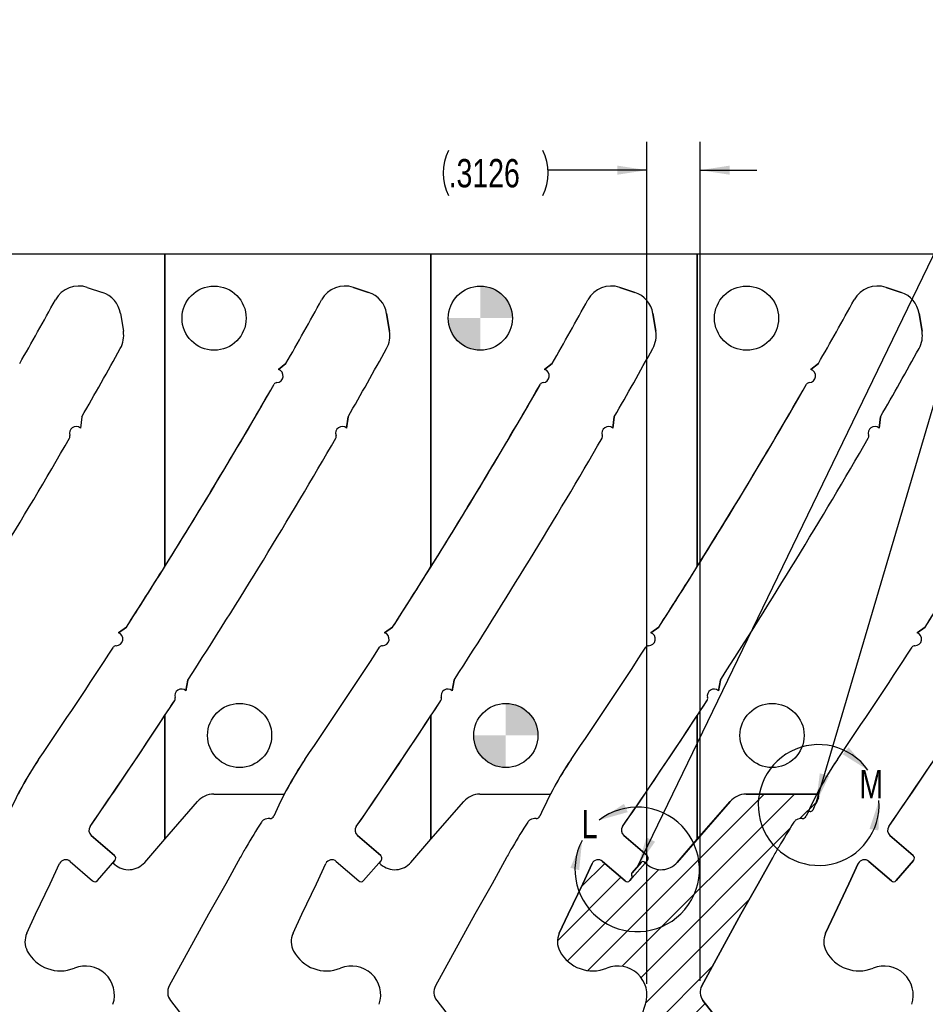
# Model space of a CAD drawing. Header units: inches. Extents: x 0.1 to 87.3, y 0.1 to 33.9.
# Tile 113 of 164: x 21.8 to 25.8, y 24 to 28.4. Entities that reach past the tile are written whole.
import ezdxf

# ---------------------------------------------------------------- set-up
doc = ezdxf.new("R2010")
doc.units = ezdxf.units.IN
doc.header["$MEASUREMENT"] = 0
doc.layers.add('DIMENSIONS', color=171, linetype='Continuous')
doc.layers.add('NOTES', color=5, linetype='Continuous')
doc.layers.add('VIEW_LABELS', color=7, linetype='Continuous', lineweight=25)
doc.styles.add('SLDTEXTSTYLE0', font='TXT', dxfattribs={"width": 0.75})
doc.dimstyles.new('SLDDIMSTYLE2', dxfattribs={"dimtxt": 0.125, "dimasz": 0.13, "dimexe": 0, "dimexo": 0.0625, "dimgap": 0.03125, "dimtad": 0, "dimtih": 1, "dimtoh": 1, "dimdec": 4, "dimlfac": 1.333333, "dimrnd": 1e-09, "dimzin": 12, "dimdsep": 46, "dimtxsty": 'SLDTEXTSTYLE0', "dimsah": 1, "dimcen": 0.09, "dimadec": 0, "dimazin": 3, "dimtfac": 1, "dimtdec": 4, "dimtmove": 0, "dimatfit": 0, "dimfxl": 1, "dimfrac": 2, "dimtolj": 1, "dimtzin": 12, "dimarcsym": 0})
doc.dimstyles.new('SLDDIMSTYLE4', dxfattribs={"dimtxt": 0.18, "dimasz": 0.13, "dimexe": 0, "dimexo": 0.0625, "dimgap": 0, "dimtad": 0, "dimtih": 1, "dimtoh": 1, "dimdec": 0, "dimrnd": 1e-09, "dimzin": 0, "dimdsep": 46, "dimtxsty": 'Standard', "dimsah": 1, "dimcen": 0.09, "dimadec": 0, "dimazin": 0, "dimtfac": 0.13, "dimtdec": 0, "dimtofl": 0, "dimtmove": 0, "dimatfit": 3, "dimfxl": 1, "dimfrac": 2, "dimtolj": 1, "dimtzin": 0, "dimarcsym": 0})

# ---------------------------------------------------------------- blocks, each defined once
blk = doc.blocks.new('SW_HATCH_0')
at = {"color": 0, "linetype": 'Continuous', "lineweight": 18}
for p, q in [((0.7029, 0.3052), (-0.075, -0.4728)), ((0.8355, 0.3052), (0.0764, -0.454)), ((0.9296, 0.2667), (0.8602, 0.1973)), ((0.8148, 0.1519), (0.1595, -0.5034)), ((0, 0), (-0.104, -0.104)), ((0.2377, -0.0275), (-0.1652, -0.4303)), ((0.071, -0.0616), (-0.2089, -0.3415)), ((0.6381, -0.1573), (0.1812, -0.6143)), ((0.4744, -0.4537), (0.1155, -0.8126)), ((0.4429, -0.6178), (0.0495, -1.0112)), ((0.5011, -0.6922), (-1.4978, -2.691)), ((0.5593, -0.7666), (-1.4891, -2.815)), ((0.6174, -0.841), (-1.4378, -2.8962)), ((0.6744, -0.9165), (0.4087, -1.1823)), ((0.3353, -1.2557), (-1.3508, -2.9418)), ((0.3929, -1.3307), (0.3379, -1.3857)), ((0.281, -1.4426), (0.2373, -1.4863)), ((-0.4545, -1.5151), (-1.4978, -2.5585)), ((0.1815, -1.542), (0.1468, -1.5768)), ((0.0941, -1.6294), (0.0646, -1.659)), ((0.0176, -1.7059), (-0.0129, -1.7364)), ((-0.0511, -1.7747), (-0.1039, -1.8275)), ((-0.9618, -1.8898), (-1.4978, -2.4259)), ((-1.4266, -2.0896), (-1.4978, -2.1607)), ((-1.3, -2.0955), (-1.4978, -2.2933)), ((-0.4665, -2.1901), (-1.2226, -2.9462)), ((-0.4665, -2.3227), (-1.09, -2.9462)), ((-0.4665, -2.4553), (-0.9575, -2.9462)), ((-0.4665, -2.5879), (-0.8249, -2.9462)), ((-0.4665, -2.7204), (-0.6923, -2.9462))]:
    blk.add_line(p, q, dxfattribs=at)
blk = doc.blocks.new('_D_2')
at = {"layer": 'DIMENSIONS'}
for p, q in [((24.5346, 24.1101), (24.5346, 27.8221)), ((24.769, 24.1228), (24.769, 27.8221)), ((24.5346, 27.6971), (24.0993, 27.6971)), ((24.769, 27.6971), (25.019, 27.6971))]:
    blk.add_line(p, q, dxfattribs=at)
for centre, start, end in [((23.8587, 27.6844), 153.4349, 206.5651), ((23.8774, 27.6844), 333.4349, 26.5651)]:
    blk.add_arc(centre, 0.2219, start, end, dxfattribs=at)
for points in [[(24.5346, 27.6971), (24.4046, 27.7171), (24.4046, 27.6771)], [(24.769, 27.6971), (24.899, 27.6771), (24.899, 27.7171)]]:
    blk.add_solid(points, dxfattribs=at)
at = {"layer": 'DIMENSIONS', "insert": (23.6603, 27.7463), "char_height": 0.125, "attachment_point": 1, "style": 'SLDTEXTSTYLE0'}
blk.add_mtext('.3126', dxfattribs=at)
blk = doc.blocks.new('SW_DOWELSYMBOL_9')
at = {"linetype": 'Continuous', "lineweight": 18}
h = blk.add_hatch(color=0, dxfattribs=at)
edge = h.paths.add_edge_path(flags=0)
edge.add_arc((0, 0), 0.1414, 0, 90)
edge.add_line((0, 0.1414), (0, 0))
edge.add_line((0, 0), (0.1414, 0))
h = blk.add_hatch(color=0, dxfattribs=at)
edge = h.paths.add_edge_path(flags=0)
edge.add_arc((0, 0), 0.1414, 180, 270)
edge.add_line((0, -0.1414), (0, 0))
edge.add_line((0, 0), (-0.1414, 0))
at = {"layer": 'NOTES', "color": 0}
blk.add_circle((0, 0), 0.1414, dxfattribs=at)
blk = doc.blocks.new('SW_DOWELSYMBOL_10')
at = {"linetype": 'Continuous', "lineweight": 18}
h = blk.add_hatch(color=0, dxfattribs=at)
edge = h.paths.add_edge_path(flags=0)
edge.add_arc((0, 0), 0.1414, 0, 90)
edge.add_line((0, 0.1414), (0, 0))
edge.add_line((0, 0), (0.1414, 0))
h = blk.add_hatch(color=0, dxfattribs=at)
edge = h.paths.add_edge_path(flags=0)
edge.add_arc((0, 0), 0.1414, 180, 270)
edge.add_line((0, -0.1414), (0, 0))
edge.add_line((0, 0), (-0.1414, 0))
at = {"layer": 'NOTES', "color": 0}
blk.add_circle((0, 0), 0.1414, dxfattribs=at)

msp = doc.modelspace()

# ---------------------------------------------------------------- linework, layer by layer
at = {"color": 7, "linetype": 'Continuous', "lineweight": 25}
for p, q in [((22.408685, 27.327365), (21.234935, 27.327365)), ((22.408685, 25.949084), (22.408685, 27.327365)), ((22.408685, 27.327365), (22.408685, 25.949084)), ((23.582435, 27.327365), (22.408685, 27.327365)), ((23.582435, 25.949084), (23.582435, 27.327365)), ((23.582435, 27.327365), (23.582435, 25.949084)), ((24.756185, 27.327365), (23.582435, 27.327365)), ((24.756185, 25.949084), (24.756185, 27.327365)), ((24.756185, 27.327365), (24.756185, 25.949084)), ((25.929935, 27.327365), (24.756185, 27.327365)), ((22.067311, 27.18035), (22.133932, 27.158236)), ((22.067311, 27.18035), (22.133932, 27.158236)), ((23.307682, 27.158236), (23.241061, 27.18035)), ((23.241061, 27.18035), (23.307682, 27.158236)), ((24.481432, 27.158236), (24.414811, 27.18035)), ((24.414811, 27.18035), (24.481432, 27.158236)), ((25.655182, 27.158236), (25.588561, 27.18035)), ((25.588561, 27.18035), (25.655182, 27.158236)), ((22.213268, 27.065308), (22.226129, 26.987107)), ((22.213268, 27.065308), (22.226129, 26.987107)), ((23.399879, 26.987107), (23.387018, 27.065308)), ((23.387018, 27.065308), (23.399879, 26.987107)), ((24.573629, 26.987107), (24.560768, 27.065308)), ((24.560768, 27.065308), (24.573629, 26.987107)), ((25.747379, 26.987107), (25.734518, 27.065308)), ((25.734518, 27.065308), (25.747379, 26.987107)), ((22.942951, 26.844274), (22.909672, 26.818306)), ((22.909672, 26.818306), (22.942951, 26.844274)), ((24.116701, 26.844274), (24.083422, 26.818306)), ((24.083422, 26.818306), (24.116701, 26.844274)), ((25.290451, 26.844274), (25.257172, 26.818306)), ((25.257172, 26.818306), (25.290451, 26.844274)), ((22.043255, 26.609613), (22.036861, 26.560298)), ((22.043255, 26.609613), (22.036861, 26.560298)), ((23.210611, 26.560298), (23.217005, 26.609613)), ((23.217005, 26.609613), (23.210611, 26.560298)), ((24.384361, 26.560298), (24.390755, 26.609613)), ((24.390755, 26.609613), (24.384361, 26.560298)), ((25.558111, 26.560298), (25.564505, 26.609613)), ((25.564505, 26.609613), (25.558111, 26.560298)), ((22.239431, 25.682248), (22.204365, 25.657831)), ((22.204365, 25.657831), (22.239431, 25.682248)), ((23.413181, 25.682248), (23.378115, 25.657831)), ((23.378115, 25.657831), (23.413181, 25.682248)), ((24.586931, 25.682248), (24.551865, 25.657831)), ((24.551865, 25.657831), (24.586931, 25.682248)), ((25.760681, 25.682248), (25.725615, 25.657831)), ((25.725615, 25.657831), (25.760681, 25.682248)), ((22.502103, 25.402002), (22.510833, 25.44929)), ((22.510833, 25.44929), (22.502103, 25.402002)), ((23.675853, 25.402002), (23.684583, 25.44929)), ((23.684583, 25.44929), (23.675853, 25.402002)), ((24.849603, 25.402002), (24.858333, 25.44929)), ((24.858333, 25.44929), (24.849603, 25.402002)), ((22.408685, 24.746983), (22.408685, 25.292427)), ((22.408685, 25.292427), (22.408685, 24.746983)), ((23.582435, 24.746983), (23.582435, 25.292427)), ((23.582435, 25.292427), (23.582435, 24.746983)), ((24.756185, 24.746983), (24.756185, 25.292427)), ((24.756185, 25.292427), (24.756185, 24.746983)), ((22.624473, 24.946235), (22.934079, 24.946235)), ((23.798223, 24.946235), (24.107829, 24.946235)), ((25.281579, 24.946235), (24.971973, 24.946235)), ((24.971973, 24.946235), (25.281579, 24.946235)), ((22.408685, 24.746983), (22.553689, 24.913956)), ((23.582435, 24.746983), (23.727439, 24.913956)), ((24.901189, 24.913956), (24.667828, 24.64524)), ((24.756185, 24.746983), (24.901189, 24.913956)), ((22.187552, 24.675001), (22.084505, 24.76449)), ((22.084505, 24.76449), (22.187552, 24.675001)), ((22.320328, 24.64524), (22.408685, 24.746983)), ((23.361302, 24.675001), (23.258255, 24.76449)), ((23.258255, 24.76449), (23.361302, 24.675001)), ((23.494078, 24.64524), (23.582435, 24.746983)), ((24.535052, 24.675001), (24.432005, 24.76449)), ((24.432005, 24.76449), (24.535052, 24.675001)), ((24.667828, 24.64524), (24.756185, 24.746983)), ((25.708802, 24.675001), (25.605755, 24.76449)), ((25.605755, 24.76449), (25.708802, 24.675001)), ((22.741854, 24.66743), (22.677782, 24.550155)), ((23.915604, 24.66743), (23.851532, 24.550155)), ((25.025282, 24.550155), (25.089354, 24.66743)), ((25.089354, 24.66743), (25.025282, 24.550155)), ((21.903825, 24.550155), (21.94517, 24.63991)), ((21.99135, 24.64985), (22.090748, 24.56353)), ((22.111575, 24.564997), (22.189019, 24.654173)), ((22.189019, 24.654173), (22.179579, 24.643303)), ((22.179579, 24.643303), (22.188073, 24.635927)), ((23.077575, 24.550155), (23.11892, 24.63991)), ((23.1651, 24.64985), (23.264498, 24.56353)), ((23.285325, 24.564997), (23.362769, 24.654173)), ((23.362769, 24.654173), (23.353329, 24.643303)), ((23.353329, 24.643303), (23.361823, 24.635927)), ((24.29267, 24.63991), (24.251325, 24.550155)), ((24.251325, 24.550155), (24.29267, 24.63991)), ((24.438248, 24.56353), (24.33885, 24.64985)), ((24.33885, 24.64985), (24.438248, 24.56353)), ((24.459075, 24.564997), (24.536519, 24.654173)), ((24.508377, 24.644645), (24.469035, 24.599343)), ((24.535573, 24.635927), (24.524247, 24.645762)), ((24.536519, 24.654173), (24.527079, 24.643303)), ((24.527079, 24.643303), (24.535573, 24.635927)), ((25.425075, 24.550155), (25.46642, 24.63991)), ((25.46642, 24.63991), (25.425075, 24.550155)), ((25.5126, 24.64985), (25.611998, 24.56353)), ((25.611998, 24.56353), (25.5126, 24.64985)), ((25.632825, 24.564997), (25.710269, 24.654173)), ((25.710269, 24.654173), (25.632825, 24.564997)), ((24.466452, 24.573491), (24.459075, 24.564997)), ((21.839619, 24.417371), (21.903825, 24.550155)), ((22.677782, 24.550155), (22.601531, 24.417371)), ((23.013369, 24.417371), (23.077575, 24.550155)), ((23.851532, 24.550155), (23.775281, 24.417371)), ((24.251325, 24.550155), (24.187119, 24.417371)), ((24.187119, 24.417371), (24.251325, 24.550155)), ((24.949031, 24.417371), (25.025282, 24.550155)), ((25.025282, 24.550155), (24.949031, 24.417371)), ((25.360869, 24.417371), (25.425075, 24.550155)), ((25.425075, 24.550155), (25.360869, 24.417371)), ((21.800632, 24.332735), (21.839619, 24.417371)), ((22.601531, 24.417371), (22.428767, 24.101149)), ((22.974382, 24.332735), (23.013369, 24.417371)), ((23.775281, 24.417371), (23.602517, 24.101149)), ((24.187119, 24.417371), (24.148132, 24.332735)), ((24.148132, 24.332735), (24.187119, 24.417371)), ((24.776267, 24.101149), (24.949031, 24.417371)), ((24.949031, 24.417371), (24.776267, 24.101149)), ((25.321882, 24.332735), (25.360869, 24.417371)), ((25.360869, 24.417371), (25.321882, 24.332735)), ((22.434074, 24.036455), (22.670413, 23.734258)), ((23.607824, 24.036455), (23.844163, 23.734258)), ((25.017913, 23.734258), (24.781574, 24.036455)), ((24.781574, 24.036455), (25.017913, 23.734258))]:
    msp.add_line(p, q, dxfattribs=at)
at = {"color": 7, "linetype": 'Continuous'}
for p, q in [((24.971973, 24.946235), (25.281579, 24.946235)), ((24.667828, 24.64524), (24.901189, 24.913956)), ((25.089354, 24.66743), (25.025282, 24.550155)), ((24.251325, 24.550155), (24.29267, 24.63991)), ((24.33885, 24.64985), (24.438248, 24.56353)), ((24.469035, 24.599343), (24.508377, 24.644645)), ((24.524247, 24.645762), (24.535573, 24.635927)), ((24.459075, 24.564997), (24.466452, 24.573491)), ((24.187119, 24.417371), (24.251325, 24.550155)), ((25.025282, 24.550155), (24.949031, 24.417371)), ((24.148132, 24.332735), (24.187119, 24.417371)), ((24.949031, 24.417371), (24.776267, 24.101149)), ((24.355145, 23.499613), (24.52802, 24.019568)), ((24.781574, 24.036455), (25.017913, 23.734258))]:
    msp.add_line(p, q, dxfattribs=at)
at = {"color": 7, "linetype": 'Continuous', "lineweight": 25}
for centre in [(22.626185, 27.044615), (23.799935, 27.044615), (24.973685, 27.044615), (22.738685, 25.204865), (23.912435, 25.204865), (25.086185, 25.204865)]:
    msp.add_circle(centre, 0.141375, dxfattribs=at)
for centre, radius, start, end in [((22.030102, 27.068254), 0.11811, 71.637066, 151.104254), ((22.030102, 27.068254), 0.11811, 71.637066, 151.104254), ((23.203852, 27.068254), 0.11811, 71.637066, 151.104254), ((23.203852, 27.068254), 0.11811, 71.637066, 151.104254), ((24.377602, 27.068254), 0.11811, 71.637066, 151.104254), ((24.377602, 27.068254), 0.11811, 71.637066, 151.104254), ((25.551352, 27.068254), 0.11811, 71.637066, 151.104254), ((25.551352, 27.068254), 0.11811, 71.637066, 151.104254), ((22.096723, 27.04614), 0.11811, 9.339864, 71.637066), ((22.096723, 27.04614), 0.11811, 9.339864, 71.637066), ((23.270473, 27.04614), 0.11811, 9.339864, 71.637066), ((23.270473, 27.04614), 0.11811, 9.339864, 71.637066), ((24.444223, 27.04614), 0.11811, 9.339864, 71.637066), ((24.444223, 27.04614), 0.11811, 9.339864, 71.637066), ((25.617973, 27.04614), 0.11811, 9.339864, 71.637066), ((25.617973, 27.04614), 0.11811, 9.339864, 71.637066), ((0.047569, 39.201135), 24.990425, 330.3655985, 331.1042539), ((0.047569, 39.201135), 24.990425, 330.3655985, 331.1042539), ((1.221319, 39.201135), 24.990425, 330.3655985, 331.1042539), ((1.221319, 39.201135), 24.990425, 330.3655985, 331.1042539), ((2.395069, 39.201135), 24.990425, 330.3655985, 331.1042539), ((2.395069, 39.201135), 24.990425, 330.3655985, 331.1042539), ((3.568819, 39.201135), 24.990425, 330.3655985, 331.1042539), ((3.568819, 39.201135), 24.990425, 330.3655985, 331.1042539), ((22.109585, 26.967939), 0.11811, 330.992012, 9.339864), ((22.109585, 26.967939), 0.11811, 330.992012, 9.339864), ((23.283335, 26.967939), 0.11811, 330.992012, 9.339864), ((23.283335, 26.967939), 0.11811, 330.992012, 9.339864), ((24.457085, 26.967939), 0.11811, 330.992012, 9.339864), ((24.457085, 26.967939), 0.11811, 330.992012, 9.339864), ((25.630835, 26.967939), 0.11811, 330.992012, 9.339864), ((25.630835, 26.967939), 0.11811, 330.992012, 9.339864), ((0.047569, 39.201135), 25.344756, 330.2108408, 330.9920122), ((0.047569, 39.201135), 25.344756, 330.2108408, 330.9920122), ((1.221319, 39.201135), 25.344756, 330.2108408, 330.9920122), ((1.221319, 39.201135), 25.344756, 330.2108408, 330.9920122), ((2.395069, 39.201135), 25.344756, 330.2108408, 330.9920122), ((2.395069, 39.201135), 25.344756, 330.2108408, 330.9920122), ((3.568819, 39.201135), 25.344756, 330.2108408, 330.9920122), ((3.568819, 39.201135), 25.344756, 330.2108408, 330.9920122), ((22.90099, 26.790084), 0.029528, 273.518177, 72.900071), ((22.90099, 26.790084), 0.029528, 273.518177, 72.900071), ((24.07474, 26.790084), 0.029528, 273.518177, 72.900071), ((24.07474, 26.790084), 0.029528, 273.518177, 72.900071), ((25.24849, 26.790084), 0.029528, 273.518177, 72.900071), ((25.24849, 26.790084), 0.029528, 273.518177, 72.900071), ((1.221319, 39.201135), 24.990425, 327.2508033, 330.1251622), ((1.221319, 39.201135), 24.990425, 327.975276, 330.1251622), ((22.903708, 26.745876), 0.014764, 93.518177, 150.125162), ((22.903708, 26.745876), 0.014764, 93.518177, 150.125162), ((2.395069, 39.201135), 24.990425, 327.2508033, 330.1251622), ((2.395069, 39.201135), 24.990425, 327.975276, 330.1251622), ((24.077458, 26.745876), 0.014764, 93.518177, 150.125162), ((24.077458, 26.745876), 0.014764, 93.518177, 150.125162), ((3.568819, 39.201135), 24.990425, 327.2508033, 330.1251622), ((3.568819, 39.201135), 24.990425, 327.975276, 330.1251622), ((25.251208, 26.745876), 0.014764, 93.518177, 150.125162), ((25.251208, 26.745876), 0.014764, 93.518177, 150.125162), ((4.742569, 39.201135), 24.990425, 327.2508033, 330.1251622), ((22.018006, 26.537574), 0.029528, 50.317419, 199.524822), ((22.018006, 26.537574), 0.029528, 50.317419, 199.524822), ((23.191756, 26.537574), 0.029528, 50.317419, 199.524822), ((23.191756, 26.537574), 0.029528, 50.317419, 199.524822), ((24.365506, 26.537574), 0.029528, 50.317419, 199.524822), ((24.365506, 26.537574), 0.029528, 50.317419, 199.524822), ((25.539256, 26.537574), 0.029528, 50.317419, 199.524822), ((25.539256, 26.537574), 0.029528, 50.317419, 199.524822), ((21.976262, 26.522771), 0.014764, 329.965077, 19.524822), ((21.976262, 26.522771), 0.014764, 329.965077, 19.524822), ((23.150012, 26.522771), 0.014764, 329.965077, 19.524822), ((23.150012, 26.522771), 0.014764, 329.965077, 19.524822), ((24.323762, 26.522771), 0.014764, 329.965077, 19.524822), ((24.323762, 26.522771), 0.014764, 329.965077, 19.524822), ((25.497512, 26.522771), 0.014764, 329.965077, 19.524822), ((25.497512, 26.522771), 0.014764, 329.965077, 19.524822), ((0.047569, 39.201135), 25.344756, 327.1397816, 329.9650774), ((0.047569, 39.201135), 25.344756, 327.1397816, 329.9650774), ((1.221319, 39.201135), 25.344756, 327.1397816, 329.9650774), ((1.221319, 39.201135), 25.344756, 327.1397816, 329.9650774), ((2.395069, 39.201135), 25.344756, 327.1397816, 329.9650774), ((2.395069, 39.201135), 25.344756, 327.1397816, 329.9650774), ((3.568819, 39.201135), 25.344756, 327.1397816, 329.9650774), ((3.568819, 39.201135), 25.344756, 327.1397816, 329.9650774), ((1.221319, 39.201135), 24.990425, 327.2508033, 327.975276), ((2.395069, 39.201135), 24.990425, 327.2508033, 327.975276), ((3.568819, 39.201135), 24.990425, 327.2508033, 327.975276), ((4.742569, 39.201135), 24.990425, 327.2508033, 327.975276), ((22.19455, 25.629983), 0.029528, 270.085049, 70.584172), ((22.19455, 25.629983), 0.029528, 270.085049, 70.584172), ((23.3683, 25.629983), 0.029528, 270.085049, 70.584172), ((23.3683, 25.629983), 0.029528, 270.085049, 70.584172), ((24.54205, 25.629983), 0.029528, 270.085049, 70.584172), ((24.54205, 25.629983), 0.029528, 270.085049, 70.584172), ((25.7158, 25.629983), 0.029528, 270.085049, 70.584172), ((25.7158, 25.629983), 0.029528, 270.085049, 70.584172), ((1.221319, 39.201135), 24.990425, 325.6467705, 327.0091757), ((1.221319, 39.201135), 24.990425, 325.6467705, 327.0091757), ((22.194616, 25.585692), 0.014764, 90.085049, 147.009176), ((22.194616, 25.585692), 0.014764, 90.085049, 147.009176), ((2.395069, 39.201135), 24.990425, 325.6467705, 327.0091757), ((2.395069, 39.201135), 24.990425, 325.6467705, 327.0091757), ((23.368366, 25.585692), 0.014764, 90.085049, 147.009176), ((23.368366, 25.585692), 0.014764, 90.085049, 147.009176), ((3.568819, 39.201135), 24.990425, 325.6467705, 327.0091757), ((3.568819, 39.201135), 24.990425, 325.6467705, 327.0091757), ((24.542116, 25.585692), 0.014764, 90.085049, 147.009176), ((24.542116, 25.585692), 0.014764, 90.085049, 147.009176), ((4.742569, 39.201135), 24.990425, 325.6467705, 327.0091757), ((4.742569, 39.201135), 24.990425, 325.6467705, 327.0091757), ((25.715866, 25.585692), 0.014764, 90.085049, 147.009176), ((25.715866, 25.585692), 0.014764, 90.085049, 147.009176), ((22.482685, 25.379758), 0.029528, 48.880181, 196.113009), ((22.482685, 25.379758), 0.029528, 48.880181, 196.113009), ((23.656435, 25.379758), 0.029528, 48.880181, 196.113009), ((23.656435, 25.379758), 0.029528, 48.880181, 196.113009), ((24.830185, 25.379758), 0.029528, 48.880181, 196.113009), ((24.830185, 25.379758), 0.029528, 48.880181, 196.113009), ((1.221319, 39.201135), 25.344756, 325.384301, 326.8975404), ((1.221319, 39.201135), 25.344756, 326.7166078, 326.8975404), ((22.440133, 25.367466), 0.014764, 326.89754, 16.113009), ((22.440133, 25.367466), 0.014764, 326.89754, 16.113009), ((2.395069, 39.201135), 25.344756, 325.384301, 326.8975404), ((2.395069, 39.201135), 25.344756, 326.7166078, 326.8975404), ((23.613883, 25.367466), 0.014764, 326.89754, 16.113009), ((23.613883, 25.367466), 0.014764, 326.89754, 16.113009), ((3.568819, 39.201135), 25.344756, 325.384301, 326.8975404), ((3.568819, 39.201135), 25.344756, 326.7166078, 326.8975404), ((24.787633, 25.367466), 0.014764, 326.89754, 16.113009), ((24.787633, 25.367466), 0.014764, 326.89754, 16.113009), ((4.742569, 39.201135), 25.344756, 325.384301, 326.8975404), ((1.221319, 39.201135), 25.344756, 325.384301, 326.7166078), ((2.395069, 39.201135), 25.344756, 325.384301, 326.7166078), ((3.568819, 39.201135), 25.344756, 325.384301, 326.7166078), ((4.742569, 39.201135), 25.344756, 325.384301, 326.7166078), ((23.162638, 24.217706), 1.578856, 146.060592, 156.426541), ((23.162638, 24.217706), 1.578856, 146.060592, 152.524948), ((24.336388, 24.217706), 1.578856, 146.060592, 156.426541), ((24.336388, 24.217706), 1.578856, 146.060592, 152.524948), ((25.510138, 24.217706), 1.578856, 146.060592, 156.426541), ((25.510138, 24.217706), 1.578856, 146.060592, 152.524948), ((26.683888, 24.217706), 1.578856, 146.060592, 156.426541), ((26.683888, 24.217706), 1.578856, 146.060592, 152.524948), ((22.624473, 24.852485), 0.09375, 90, 139.028), ((22.934079, 24.934985), 0.01125, 82.188738, 90), ((23.798223, 24.852485), 0.09375, 90, 139.028), ((24.107829, 24.934985), 0.01125, 82.188738, 90), ((24.971973, 24.852485), 0.09375, 90, 139.028), ((24.971973, 24.852485), 0.09375, 90, 139.028), ((26.683888, 24.217706), 1.563856, 152.910315, 155.1087), ((25.281579, 24.934985), 0.01125, 332.910315, 90), ((25.281579, 24.934985), 0.01125, 82.188738, 90), ((25.255097, 24.880665), 0.01125, 264.966208, 335.1087), ((22.860011, 24.807184), 0.029528, 118.651586, 147.739348), ((22.868505, 24.791637), 0.047244, 85.692394, 118.651586), ((22.873359, 24.856081), 0.017382, 265.692821, 336.426541), ((24.033761, 24.807184), 0.029528, 118.651586, 147.739348), ((24.042255, 24.791637), 0.047244, 85.692394, 118.651586), ((24.047109, 24.856081), 0.017382, 265.692821, 336.426541), ((25.207511, 24.807184), 0.029528, 118.651586, 147.739348), ((25.207511, 24.807184), 0.029528, 118.651586, 147.739348), ((25.216005, 24.791637), 0.047244, 85.692394, 118.651586), ((25.216005, 24.791637), 0.047244, 85.692394, 118.651586), ((25.220859, 24.856081), 0.017382, 265.692821, 336.426541), ((25.220859, 24.856081), 0.017382, 265.692821, 336.426541), ((26.683888, 24.217706), 1.578856, 155.882198, 156.426541), ((25.253123, 24.858252), 0.01125, 84.966208, 155.882198), ((22.103866, 24.786785), 0.029528, 145.384301, 229.028), ((22.103866, 24.786785), 0.029528, 145.384301, 229.028), ((26.138039, 22.73805), 3.905967, 147.739348, 149.629084), ((23.277616, 24.786785), 0.029528, 145.384301, 229.028), ((23.277616, 24.786785), 0.029528, 145.384301, 229.028), ((27.311789, 22.73805), 3.905967, 147.739348, 149.629084), ((24.451366, 24.786785), 0.029528, 145.384301, 229.028), ((24.451366, 24.786785), 0.029528, 145.384301, 229.028), ((28.485539, 22.73805), 3.905967, 147.739348, 149.629084), ((28.485539, 22.73805), 3.905967, 147.739348, 149.629084), ((25.625116, 24.786785), 0.029528, 145.384301, 229.028), ((25.625116, 24.786785), 0.029528, 145.384301, 229.028), ((23.729213, 24.127999), 1.125107, 148.677497, 150.014763), ((24.902963, 24.127999), 1.125107, 148.677497, 150.014763), ((26.076713, 24.127999), 1.125107, 148.677497, 150.014763), ((26.076713, 24.127999), 1.125107, 148.677497, 150.014763), ((21.971989, 24.627555), 0.029528, 49.028, 155.26684), ((22.177872, 24.663854), 0.014764, 319.028, 49.028), ((22.177872, 24.663854), 0.014764, 319.028, 49.028), ((25.1786, 23.314065), 2.787351, 150.413077, 150.952269), ((23.145739, 24.627555), 0.029528, 49.028, 155.26684), ((23.351622, 24.663854), 0.014764, 319.028, 49.028), ((23.351622, 24.663854), 0.014764, 319.028, 49.028), ((26.35235, 23.314065), 2.787351, 150.413077, 150.952269), ((24.319489, 24.627555), 0.029528, 49.028, 155.26684), ((24.319489, 24.627555), 0.029528, 49.028, 155.26684), ((24.525372, 24.663854), 0.014764, 319.028, 49.028), ((24.525372, 24.663854), 0.014764, 319.028, 49.028), ((27.5261, 23.314065), 2.787351, 150.413077, 150.952269), ((27.5261, 23.314065), 2.787351, 150.413077, 150.952269), ((25.493239, 24.627555), 0.029528, 49.028, 155.26684), ((25.493239, 24.627555), 0.029528, 49.028, 155.26684), ((25.699122, 24.663854), 0.014764, 319.028, 49.028), ((25.699122, 24.663854), 0.014764, 319.028, 49.028), ((22.249544, 24.706711), 0.09375, 229.028, 319.028), ((23.423294, 24.706711), 0.09375, 229.028, 319.028), ((24.516871, 24.637268), 0.01125, 49.028, 139.028), ((24.597044, 24.706711), 0.09375, 229.028, 319.028), ((24.597044, 24.706711), 0.09375, 229.028, 319.028), ((24.47753, 24.591966), 0.01125, 139.028, 209.556779), ((24.457958, 24.580867), 0.01125, 319.028, 29.556779), ((22.100428, 24.574677), 0.014764, 229.028, 319.028), ((23.274178, 24.574677), 0.014764, 229.028, 319.028), ((24.447928, 24.574677), 0.014764, 229.028, 319.028), ((24.447928, 24.574677), 0.014764, 229.028, 319.028), ((25.621678, 24.574677), 0.014764, 229.028, 319.028), ((25.621678, 24.574677), 0.014764, 229.028, 319.028), ((21.880989, 24.295719), 0.088473, 155.26684, 207.882045), ((23.054739, 24.295719), 0.088473, 155.26684, 207.882045), ((24.228489, 24.295719), 0.088473, 155.26684, 207.882045), ((24.228489, 24.295719), 0.088473, 155.26684, 207.882045), ((25.402239, 24.295719), 0.088473, 155.26684, 207.882045), ((25.402239, 24.295719), 0.088473, 155.26684, 207.882045), ((21.948056, 24.331202), 0.164349, 207.882045, 292.189315), ((23.121806, 24.331202), 0.164349, 207.882045, 292.189315), ((24.295556, 24.331202), 0.164349, 207.882045, 292.189315), ((24.295556, 24.331202), 0.164349, 207.882045, 292.189315), ((25.469306, 24.331202), 0.164349, 207.882045, 292.189315), ((25.469306, 24.331202), 0.164349, 207.882045, 292.189315), ((22.058635, 24.060092), 0.128445, 341.609021, 112.189315), ((23.232385, 24.060092), 0.128445, 341.609021, 112.189315), ((24.406135, 24.060092), 0.128445, 341.609021, 112.189315), ((24.406135, 24.060092), 0.128445, 341.609021, 112.189315), ((25.579885, 24.060092), 0.128445, 341.609021, 112.189315), ((25.579885, 24.060092), 0.128445, 341.609021, 112.189315), ((22.480592, 24.072835), 0.059055, 151.350586, 218.027907), ((23.654342, 24.072835), 0.059055, 151.350586, 218.027907), ((24.828092, 24.072835), 0.059055, 151.350586, 218.027907), ((24.828092, 24.072835), 0.059055, 151.350586, 218.027907)]:
    msp.add_arc(centre, radius, start, end, dxfattribs=at)
at = {"color": 7, "linetype": 'Continuous'}
for centre, radius, start, end in [((24.971973, 24.852485), 0.09375, 90, 139.028), ((26.683888, 24.217706), 1.563856, 152.910315, 155.1087), ((25.281579, 24.934985), 0.01125, 332.910315, 90), ((25.255097, 24.880665), 0.01125, 264.966208, 335.1087), ((25.207511, 24.807184), 0.029528, 118.651586, 147.739348), ((25.216005, 24.791637), 0.047244, 85.692394, 118.651586), ((25.220859, 24.856081), 0.017382, 265.692821, 336.426541), ((26.683888, 24.217706), 1.578856, 155.882198, 156.426541), ((25.253123, 24.858252), 0.01125, 84.966208, 155.882198), ((28.485539, 22.73805), 3.905967, 147.739348, 149.629084), ((26.076713, 24.127999), 1.125107, 148.677497, 150.014763), ((24.319489, 24.627555), 0.029528, 49.028, 155.26684), ((27.5261, 23.314065), 2.787351, 150.413077, 150.952269), ((24.516871, 24.637268), 0.01125, 49.028, 139.028), ((24.597044, 24.706711), 0.09375, 229.028, 319.028), ((24.47753, 24.591966), 0.01125, 139.028, 209.556779), ((24.457958, 24.580867), 0.01125, 319.028, 29.556779), ((24.447928, 24.574677), 0.014764, 229.028, 319.028), ((24.228489, 24.295719), 0.088473, 155.26684, 207.882045), ((24.295556, 24.331202), 0.164349, 207.882045, 292.189315), ((24.406135, 24.060092), 0.128445, 341.609021, 112.189315), ((24.828092, 24.072835), 0.059055, 151.350586, 218.027907)]:
    msp.add_arc(centre, radius, start, end, dxfattribs=at)
at = {"layer": 'VIEW_LABELS'}
for centre, radius, start, end in [((25.291595, 24.898128), 0.26625, 35.348645, 4.182357), ((24.491643, 24.614388), 0.274423, 152.267822, 127.853144)]:
    msp.add_arc(centre, radius, start, end, dxfattribs=at)
for points in [[(25.508761, 25.052167), (25.423651, 25.152448), (25.397444, 25.122228)], [(25.557136, 24.917546), (25.515873, 24.792656), (25.55532, 24.786029)], [(24.323246, 24.831069), (24.449818, 24.866841), (24.433213, 24.903231)], [(24.248742, 24.742088), (24.197027, 24.621152), (24.235769, 24.6112)]]:
    msp.add_solid(points, dxfattribs=at)

# ---------------------------------------------------------------- block references
at = {"color": 5, "linetype": 'Continuous', "lineweight": 18, "true_color": 0x0000ff}
msp.add_blockref('SW_HATCH_0', (24.348976, 24.641056), dxfattribs=at)
at = {"layer": 'NOTES'}
for name, p in [('SW_DOWELSYMBOL_10', (23.799935, 27.044615)), ('SW_DOWELSYMBOL_9', (23.912435, 25.204865))]:
    msp.add_blockref(name, p, dxfattribs=at)

# ---------------------------------------------------------------- texts
at = {"layer": 'VIEW_LABELS', "char_height": 0.125, "attachment_point": 1, "style": 'SLDTEXTSTYLE0'}
for s, insert in [('M', (25.471467, 25.052167)), ('L', (24.246642, 24.876709))]:
    msp.add_mtext(s, dxfattribs=dict(at, insert=insert))

# ---------------------------------------------------------------- dimensions: what is measured, and where the dimension line sits
at = {"layer": 'DIMENSIONS'}
dim = msp.add_linear_dim(base=(24.53458, 27.697084), p1=(24.769037, 24.072835), p2=(24.53458, 24.060092), text='(<>)', dimstyle='SLDDIMSTYLE2', dxfattribs=at)
dim.commit()
dim.dimension.update_dxf_attribs({"geometry": '_D_2', "text_midpoint": (23.868071, 27.697084), "dimtype": 160})

# ---------------------------------------------------------------- leaders
at = {"layer": 'NOTES'}
for points in [[(24.494718, 24.628917), (26.29953, 28.360498), (26.54953, 28.360498)], [(25.280285, 24.907303), (26.29953, 28.360498), (26.54953, 28.360498)]]:
    msp.add_leader(points, dimstyle='SLDDIMSTYLE4', dxfattribs=at)

doc.saveas('drawing.dxf')
